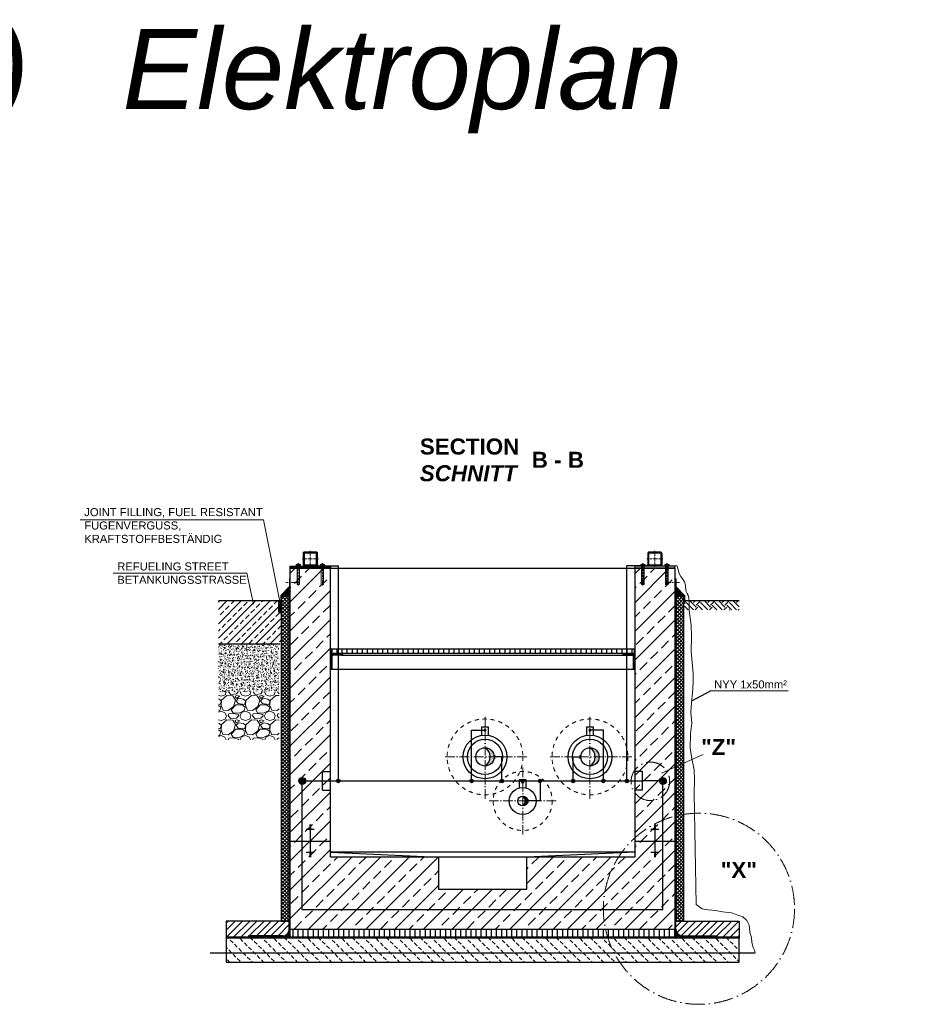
# Model space of a CAD drawing. Header units: millimetres. Extents: x -61498 to 2601997, y -16110 to 22287.
# Tile 25 of 27: x 27479 to 33111, y 3788 to 9932. Entities that reach past the tile are written whole.
import ezdxf

# ---------------------------------------------------------------- set-up
doc = ezdxf.new("R2010")
doc.units = ezdxf.units.MM
doc.linetypes.add('ACAD_ISO10W100', pattern=[18, 12, -3, 0, -3])
doc.linetypes.add('JIS_02_1.0', pattern=[2, 1, -1])
for name, color, linetype, lineweight in [('Bemaßung', 7, 'Continuous', 9), ('Beschriftung', 7, 'Continuous', 9), ('HO1N2-D50', 4, 'Continuous', 18), ('P------T2', 7, 'Continuous', 18), ('P-DABDICHTUNG', 7, 'Continuous', 18), ('verz. Bandstahl 30x3_5mm auf Putz', 1, 'GRENZE1', 35), ('verz. Bandstahl 30x3_5mm im Beton', 5, 'GRENZE1', 35)]:
    doc.layers.add(name, color=color, linetype=linetype, lineweight=lineweight)
doc.styles.add('LBB3.5M1000', font='isocp.shx', dxfattribs={"height": 3.5})
doc.linetypes.add('GRENZE1', pattern='A,6.35,-2.54,[133,ltypeshp.shx,S=2.54,R=0,X=-2.54,Y=0],-2.54,25.4', length=36.83)
pattern_1 = [(45, (-128105.7635, 45837.7486), (-2.24506403, 2.24506403), [])]
pattern_2 = [(50, (32649.7873, 4232.1557), (3.4683817, -0.303444), [0.36267, -3.989368]), (355, (32649.7873, 4232.1557), (-0.6709456, 3.6372986), [0.290136, -3.1914945]), (100.45144, (32650.0763, 4232.1305), (2.797436, 3.3338545), [0.308222, -3.3904412]), (46.1842, (32649.7873, 4233.123), (5.16075, -0.8003847), [0.544005, -5.984052]), (96.63564, (32650.2173, 4233.056), (4.519649, 4.710446), [0.462333, -5.085665]), (351.18416, (32649.7873, 4233.123), (4.519649, 4.710446), [0.435204, -4.787242]), (21, (32650.2708, 4232.881), (2.8864024, -1.946903), [0.36267, -3.989368]), (326, (32650.271, 4232.881), (1.176575, 3.506534), [0.290136, -3.1914945]), (71.45144, (32650.5114, 4232.719), (4.0629775, 1.559631), [0.308222, -3.3904412]), (37.5, (32649.7873, 4232.1557), (0.05880017, 1.6097408), [0, -3.1528098, 0, -3.2398505, 0, -3.2035835]), (7.5, (32649.7873, 4232.1557), (1.2720985, 1.9072164), [0, -1.8471984, 0, -3.0802758, 0, -1.2209884]), (327.5, (32648.709, 4232.1557), (2.5813506, -0.1090663), [0, -1.2088994, 0, -3.7717663, 0, -5.0048437]), (317.5, (32648.2254, 4232.1557), (2.8200537, 0.4840674), [0, -1.5715693, 0, -2.5048397, 0, -3.5541644])]
pattern_3 = [(45, (32770.615, 4257.156), (-22.45064, 22.45064), [])]
pattern_4 = [(90, (17941.5297, 2907.5883), (-1.5, 9e-17), []), (90, (17941.3422, 2907.5883), (-1.5, 9e-17), []), (90, (17941.1547, 2907.5883), (-1.5, 9e-17), [])]

msp = doc.modelspace()

# ---------------------------------------------------------------- hatches: boundary and pattern name
at = {"lineweight": 5}
h = msp.add_hatch(dxfattribs=at)
h.set_pattern_fill('ANSI31', color=0)
h.set_pattern_definition(pattern_1)
edge = h.paths.add_edge_path()
edge.add_line((29259.615, 6612.156), (29325.615, 6612.156))
edge.add_arc((29325.615, 6600.156), 12, 0, 90, ccw=False)
edge.add_line((29337.615, 6600.156), (29337.615, 6534.156))
edge.add_arc((29325.615, 6534.156), 12, -90, 0, ccw=False)
edge.add_line((29325.615, 6522.156), (29259.615, 6522.156))
edge.add_arc((29259.615, 6534.156), 12, 180, 270, ccw=False)
edge.add_line((29247.615, 6534.156), (29247.615, 6600.156))
edge.add_arc((29259.615, 6600.156), 12, 90, 180, ccw=False)
edge = h.paths.add_edge_path(flags=16)
edge.add_arc((29263.615, 6538.156), 8, 180, 270, ccw=False)
edge.add_line((29255.615, 6538.156), (29255.615, 6596.156))
edge.add_arc((29263.615, 6596.156), 8, 90, 180, ccw=False)
edge.add_line((29263.615, 6604.156), (29321.615, 6604.156))
edge.add_arc((29321.615, 6596.156), 8, 0, 90, ccw=False)
edge.add_line((29329.615, 6596.156), (29329.615, 6538.156))
edge.add_arc((29321.615, 6538.156), 8, -90, 0, ccw=False)
edge.add_line((29321.615, 6530.156), (29263.615, 6530.156))
h = msp.add_hatch(dxfattribs=at)
h.set_pattern_fill('ANSI31', color=0)
h.set_pattern_definition(pattern_1)
edge = h.paths.add_edge_path()
edge.add_line((31475.615, 6612.156), (31409.615, 6612.156))
edge.add_arc((31409.615, 6600.156), 12, 90, 180)
edge.add_line((31397.615, 6600.156), (31397.615, 6534.156))
edge.add_arc((31409.615, 6534.156), 12, 180, 270)
edge.add_line((31409.615, 6522.156), (31475.615, 6522.156))
edge.add_arc((31475.615, 6534.156), 12, 270, 360)
edge.add_line((31487.615, 6534.156), (31487.615, 6600.156))
edge.add_arc((31475.615, 6600.156), 12, 0, 90)
edge = h.paths.add_edge_path(flags=16)
edge.add_arc((31471.615, 6538.156), 8, 270, 360)
edge.add_line((31479.615, 6538.156), (31479.615, 6596.156))
edge.add_arc((31471.615, 6596.156), 8, 0, 90)
edge.add_line((31471.615, 6604.156), (31413.615, 6604.156))
edge.add_arc((31413.615, 6596.156), 8, 90, 180)
edge.add_line((31405.615, 6596.156), (31405.615, 6538.156))
edge.add_arc((31413.615, 6538.156), 8, 180, 270)
edge.add_line((31413.615, 6530.156), (31471.615, 6530.156))
h = msp.add_hatch(color=0)
h.dxf.hatch_style = 1
h.paths.add_polyline_path([(29337.193, 6531.002), (29346.039, 6522.156), (29325.615, 6522.156, 0.3382903)])
h.paths.add_polyline_path([(29248.037, 6531.002, 0.3382903), (29259.615, 6522.156), (29239.191, 6522.156)])
h = msp.add_hatch(color=0)
h.dxf.hatch_style = 1
h.paths.add_polyline_path([(31398.037, 6531.002), (31389.191, 6522.156), (31409.615, 6522.156, -0.3382903)])
h.paths.add_polyline_path([(31487.193, 6531.002, -0.3382903), (31475.615, 6522.156), (31496.039, 6522.156)])
at = {"lineweight": 0}
h = msp.add_hatch(dxfattribs=at)
h.set_pattern_fill('ANSI33', color=256, scale=20)
h.set_pattern_definition([(45, (17474.13, 5382.16), (-89.8026, 89.8026), []), (45, (17563.94, 5382.16), (-89.8026, 89.8026), [63.5, -31.75])])
h.paths.add_polyline_path([(31567.615, 6507.156), (31317.615, 6507.156), (31317.615, 4707.156), (30642.615, 4707.156), (30642.615, 4507.156), (30092.615, 4507.156), (30092.615, 4707.156), (29417.615, 4707.156), (29417.615, 6507.156), (29167.615, 6507.156), (29167.615, 4257.156), (31567.615, 4257.156)])
at = {"lineweight": 5}
h = msp.add_hatch(dxfattribs=at)
h.set_pattern_fill('ANSI36', color=256, angle=90)
h.set_pattern_definition([(135, (23068.5356, 6365.1557), (-6.1739261, 1.683798), [7.9375, -1.5875, 0, -1.5875])])
h.paths.add_polyline_path([(29167.615, 6393.156), (29111.615, 6337.156), (29161.615, 6337.156), (29167.615, 6337.156)])
h = msp.add_hatch(dxfattribs=at)
h.set_pattern_fill('ANSI36', color=256, angle=90)
h.set_pattern_definition([(135, (28139.615, 6365.1557), (-6.173926, 1.683798), [7.9375, -1.5875, 0, -1.5875])])
h.paths.add_polyline_path([(31567.615, 6393.156), (31623.615, 6337.156), (31573.615, 6337.156), (31567.615, 6337.156)])
h = msp.add_hatch(dxfattribs=at)
h.set_pattern_fill('ANSI37', color=256, scale=5)
h.set_pattern_definition([(45, (27405.615, 5326.906), (-11.22532, 11.22532), []), (135, (27405.615, 5326.906), (-11.22532, -11.22532), [])])
h.paths.add_polyline_path([(29161.615, 6337.156), (29111.615, 6337.156), (29111.615, 4307.156), (29161.615, 4307.156)])
h = msp.add_hatch(dxfattribs=at)
h.set_pattern_fill('ANSI37', color=256, scale=5)
h.set_pattern_definition([(45, (29867.615, 5326.906), (-11.22532, 11.22532), []), (135, (29867.615, 5326.906), (-11.22532, -11.22532), [])])
h.paths.add_polyline_path([(31623.615, 6337.156), (31573.615, 6337.156), (31573.615, 4307.156), (31623.615, 4307.156)])
at = {"lineweight": 0}
h = msp.add_hatch(dxfattribs=at)
h.set_pattern_fill('ANSI33', color=256, scale=10)
h.set_pattern_definition([(45, (20973.65, 5511.656), (-44.9013, 44.9013), []), (45, (21018.55, 5511.656), (-44.9013, 44.9013), [31.75, -15.875])])
h.paths.add_polyline_path([(29093.7, 6234.801), (29111.615, 6234.801), (29111.615, 6037.156), (28718.658, 6037.156), (28718.658, 6307.156), (29088.7, 6307.156), (29093.7, 6302.156)])
at = {"lineweight": 5}
h = msp.add_hatch(dxfattribs=at)
h.set_pattern_fill('ANSI31', color=256, angle=315)
h.set_pattern_definition([(0, (26567.9505, 6275.955), (1e-15, 3.175), [])])
edge = h.paths.add_edge_path()
edge.add_line((29103.7, 6307.156), (29105.7, 6307.156))
edge.add_line((29105.7, 6307.156), (29107.658, 6307.156))
edge.add_line((29107.658, 6307.156), (29107.658, 6244.754))
edge.add_arc((29100.679, 6239.593), 8.68, 396.4862153, 503.5137847)
edge.add_line((29093.7, 6244.754), (29093.7, 6302.156))
edge.add_line((29093.7, 6302.156), (29088.7, 6307.156))
edge.add_line((29088.7, 6307.156), (29103.7, 6307.156))
h = msp.add_hatch()
h.set_pattern_fill('EARTH', color=256, scale=10, angle=45)
h.set_pattern_definition([(45, (16074.134, 6278.02), (7e-15, 89.80256), [63.5, -63.5]), (45, (16057.296, 6294.856), (7e-15, 89.80256), [63.5, -63.5]), (45, (16040.46, 6311.694), (7e-15, 89.80256), [63.5, -63.5]), (135, (16040.46, 6322.92), (-89.80256, 7e-15), [63.5, -63.5]), (135, (16057.296, 6339.76), (-89.80256, 7e-15), [63.5, -63.5]), (135, (16074.134, 6356.595), (-89.80256, 7e-15), [63.5, -63.5])])
h.paths.add_polyline_path([(31627.573, 6248.88), (31627.573, 6307.156), (31967.615, 6307.156), (31967.615, 6248.88)])
h = msp.add_hatch(color=256)
h.dxf.hatch_style = 1
edge = h.paths.add_edge_path()
edge.add_line((29093.7, 6238.354), (29093.7, 6246.846))
edge.add_arc((29100.402, 6242.6), 7.934, 383.309056, 507.6431442, ccw=False)
edge.add_line((29107.688, 6245.739), (29107.688, 6239.461))
edge.add_arc((29100.402, 6242.6), 7.934, 212.3568558, 336.690944, ccw=False)
at = {"lineweight": 0}
h = msp.add_hatch(dxfattribs=at)
h.set_pattern_fill('AR-CONC', color=256, scale=0.2)
h.set_pattern_definition([(50, (26753.493, 5587.156), (36.43693, -3.1878), [3.81, -41.91]), (355, (26753.493, 5587.156), (-7.0487, 38.21137), [3.048, -33.5281]), (100.4514, (26756.53, 5586.89), (29.38825, 35.02355), [3.238, -35.61805]), (46.1842, (26753.493, 5597.316), (54.2158, -8.4085), [5.715, -62.865]), (96.6356, (26758.01, 5596.615), (47.4808, 49.4852), [4.857, -53.4271]), (351.1842, (26753.493, 5597.316), (47.4808, 49.4852), [4.572, -50.292]), (21, (26758.573, 5594.776), (30.32288, -20.45304), [3.81, -41.91]), (326, (26758.573, 5594.776), (12.3604, 36.8376), [3.048, -33.528]), (71.4514, (26761.1, 5593.07), (42.6833, 16.38455), [3.238, -35.618]), (37.5, (26753.493, 5587.156), (0.61772, 16.91101), [0, -33.1216, 0, -34.036, 0, -33.655]), (7.5, (26753.493, 5587.156), (13.36393, 20.03611), [0, -19.4056, 0, -32.3596, 0, -12.827]), (327.5, (26742.165, 5587.156), (27.11812, -1.14575), [0, -12.7, 0, -39.624, 0, -52.578]), (317.5, (26737.085, 5587.156), (29.62584, 5.0853), [0, -16.51, 0, -26.3144, 0, -37.338])])
h.paths.add_polyline_path([(28718.658, 6037.156), (29097.658, 6037.156), (29097.658, 5737.156), (28718.658, 5737.156)])
at = {"lineweight": 9}
h = msp.add_hatch(dxfattribs=at)
h.set_pattern_fill('ANSI31', color=256)
h.set_pattern_definition([(45, (-67111.378, 44326.9335), (-2.24506403, 2.24506403), [])])
edge = h.paths.add_edge_path()
edge.add_line((29417.615, 5877.156), (29417.615, 5977.156))
edge.add_line((29417.615, 5977.156), (29492.615, 5977.156))
edge.add_line((29492.615, 5977.156), (29492.615, 5972.156))
edge.add_arc((29487.615, 5972.156), 5, 270, 360, ccw=False)
edge.add_line((29487.615, 5967.156), (29437.615, 5967.156))
edge.add_arc((29437.615, 5957.156), 10, 450, 540)
edge.add_line((29427.615, 5957.156), (29427.615, 5882.156))
edge.add_arc((29422.615, 5882.156), 5, 270, 360, ccw=False)
edge.add_line((29422.615, 5877.156), (29417.615, 5877.156))
h = msp.add_hatch()
h.set_pattern_fill('ANSI31', color=256, scale=10, angle=45)
h.set_pattern_definition([(90, (-68711.378, 44326.933), (-31.75, 5e-15), [])])
h.paths.add_polyline_path([(31312.615, 5977.156), (29422.615, 5977.156), (29422.615, 6007.156), (31312.615, 6007.156)])
h = msp.add_hatch(dxfattribs=at)
h.set_pattern_fill('ANSI31', color=256)
h.set_pattern_definition([(45, (-67711.378, 44326.9335), (-2.24506403, 2.24506403), [])])
edge = h.paths.add_edge_path()
edge.add_line((31317.615, 5877.156), (31317.615, 5977.156))
edge.add_line((31317.615, 5977.156), (31242.615, 5977.156))
edge.add_line((31242.615, 5977.156), (31242.615, 5972.156))
edge.add_arc((31247.615, 5972.156), 5, 540, 630)
edge.add_line((31247.615, 5967.156), (31297.615, 5967.156))
edge.add_arc((31297.615, 5957.156), 10, 360, 450, ccw=False)
edge.add_line((31307.615, 5957.156), (31307.615, 5882.156))
edge.add_arc((31312.615, 5882.156), 5, 540, 630)
edge.add_line((31312.615, 5877.156), (31317.615, 5877.156))
at = {"lineweight": 0}
h = msp.add_hatch(dxfattribs=at)
h.set_pattern_fill('GRAVEL', color=256, scale=6)
h.set_pattern_definition([(228.0128, (26863.221, 5739.556), (-1219.2, -1371.6), [20.5033, -2029.829]), (184.96974, (26849.505, 5724.316), (1828.8, 152.400009), [35.1843, -3483.243]), (132.51045, (26814.453, 5721.268), (1524, -1676.4), [24.809, -2456.0834]), (267.2737, (26755.017, 5683.168), (152.4, 3048), [32.0403, -3171.9862]), (292.83365, (26753.493, 5651.164), (-762, 1828.8), [31.418, -3110.3885]), (357.2737, (26765.685, 5622.208), (-3048, 152.4), [32.0403, -3171.9862]), (37.69424, (26797.689, 5620.684), (-1981.2, -1524), [42.3716, -4194.787]), (72.25533, (26831.217, 5646.592), (1066.8, 3352.8), [40.003, -3960.3154]), (121.42957, (26843.409, 5684.692), (-1219.2, 1981.2), [32.1488, -3182.7327]), (175.23636, (26826.645, 5712.124), (1676.4, -152.4), [36.703, -1798.436]), (222.39744, (26790.069, 5715.1717), (-1828.8, -1676.4), [47.4647, -4699.0064]), (138.8141, (26905.893, 5681.644), (-1066.8, 914.4), [16.2, -1603.834]), (171.46923, (26893.701, 5692.312), (1981.2, -304.8), [30.821, -3051.2783]), (225, (26863.22, 5696.88), (-2e-14, -152.4), [21.553, -193.974]), (203.1986, (26852.553, 5715.172), (762, 304.8), [11.6065, -1149.0373]), (291.8014, (26841.885, 5710.6), (-152.4, 457.2), [16.414, -804.285]), (30.9638, (26847.98, 5695.36), (457.2, 304.8), [26.659, -861.978]), (161.565, (26870.84, 5709.076), (304.8, -152.4), [19.277, -462.654]), (16.38954, (26753.493, 5710.6), (1524, 457.2), [27.0053, -2673.5296]), (70.3462, (26779.401, 5718.22), (-609.6, -1676.4), [22.656, -2242.933]), (293.1986, (26870.841, 5739.556), (-304.8, 762), [23.213, -1137.431]), (343.61046, (26879.985, 5718.22), (-1524, 457.2), [27.0053, -2673.5296]), (339.44395, (26753.493, 5616.112), (-762, 304.8), [26.042, -1276.064]), (294.77514, (26777.877, 5606.968), (-762, 1676.4), [21.8203, -2160.2156]), (66.8014, (26872.365, 5587.156), (304.8, 762), [23.213, -1137.431]), (17.35402, (26881.509, 5608.492), (-1981.2, -609.6), [25.547, -2529.1426]), (69.44395, (26797.689, 5587.156), (-304.8, -762), [13.021, -1289.085]), (101.31, (26863.22, 5587.156), (-152.4, 609.6), [7.771, -769.32]), (165.9638, (26861.697, 5594.776), (457.2, -152.4), [31.418, -596.943]), (186.009, (26831.217, 5602.396), (1524, 152.4), [29.116, -2882.482]), (303.69, (26847.98, 5681.644), (-152.4, 304.8), [21.9794, -527.5066]), (353.15723, (26860.173, 5663.356), (2590.8, -304.8), [38.3734, -3798.9605]), (60.9454, (26898.273, 5658.784), (-609.6, -1066.8), [15.6905, -1553.3635]), (90, (26905.9, 5672.5), (-152.4, 152.4), [9.144, -143.256]), (120.25644, (26828.169, 5606.968), (609.6, -1066.8), [21.172, -2096.0364]), (48.0128, (26817.501, 5625.256), (1219.2, 1371.6), [41.0066, -2009.3257]), (0, (26844.93, 5655.74), (152.4, 152.4), [39.624, -112.776]), (325.30485, (26884.557, 5655.736), (1524, -1066.8), [24.0966, -2385.559]), (254.0546, (26904.37, 5642.02), (-152.4, -609.6), [22.19, -1087.299]), (207.64598, (26898.273, 5620.684), (-2895.6, -1524), [36.1287, -3576.748]), (175.42608, (26866.269, 5603.92), (-1981.2, 152.4), [38.2218, -3783.9508])])
h.paths.add_polyline_path([(28718.658, 5737.156), (29097.658, 5737.156), (29097.658, 5438.656), (28718.658, 5438.656)])
h = msp.add_hatch(color=256)
h.dxf.hatch_style = 1
h.paths.add_polyline_path([(30382.615, 5389.306, -0.41421356), (30439.765, 5332.156), (30414.368, 5332.156, 0.25914423)])
h.paths.add_polyline_path([(30414.368, 5332.156), (30439.765, 5332.156, -0.41421356), (30382.615, 5275.006, 0.25914423)])
h = msp.add_hatch(color=256)
h.dxf.hatch_style = 1
h.paths.add_polyline_path([(31037.615, 5389.306, -0.41421356), (31094.765, 5332.156), (31069.368, 5332.156, 0.25914423)])
h.paths.add_polyline_path([(31069.368, 5332.156), (31094.765, 5332.156, -0.41421356), (31037.615, 5275.006, 0.25914423)])
h = msp.add_hatch(color=256)
h.dxf.hatch_style = 1
h.paths.add_polyline_path([(30617.615, 5087.306, -0.41421356), (30647.765, 5057.156), (30633.297, 5057.156, 0.24452247)])
h.paths.add_polyline_path([(30633.297, 5057.156), (30647.765, 5057.156, -0.41421356), (30617.615, 5027.006, 0.24452247)])
h = msp.add_hatch()
h.set_pattern_fill('ANSI31', color=256, scale=10)
h.set_pattern_definition(pattern_3)
edge = h.paths.add_edge_path()
edge.add_line((28907.24, 4214.8), (28907.24, 4207.156))
edge.add_line((28907.24, 4207.156), (28767.615, 4207.156))
edge.add_line((28767.615, 4207.156), (28767.615, 4307.156))
edge.add_line((28767.615, 4307.156), (29161.615, 4307.156))
edge.add_line((29161.615, 4307.156), (29161.615, 4257.156))
edge.add_arc((29119.259, 4257.156), 42.356, 270, 360, ccw=False)
edge.add_line((29119.259, 4214.8), (28907.24, 4214.8))
h = msp.add_hatch()
h.set_pattern_fill('ANSI31', color=256, scale=10)
h.set_pattern_definition(pattern_3)
edge = h.paths.add_edge_path()
edge.add_line((31827.99, 4214.8), (31827.99, 4207.156))
edge.add_line((31827.99, 4207.156), (31967.615, 4207.156))
edge.add_line((31967.615, 4207.156), (31967.615, 4307.156))
edge.add_line((31967.615, 4307.156), (31573.615, 4307.156))
edge.add_line((31573.615, 4307.156), (31573.615, 4257.156))
edge.add_arc((31615.971, 4257.156), 42.356, 180, 270)
edge.add_line((31615.971, 4214.8), (31827.99, 4214.8))
h = msp.add_hatch(dxfattribs=at)
h.set_pattern_fill('AR-CONC', color=256, scale=0.48356)
h.set_pattern_definition(pattern_2)
edge = h.paths.add_edge_path()
edge.add_line((29093.316, 4207.156), (29119.259, 4208.8))
edge.add_arc((29119.259, 4257.156), 48.356, 270, 360)
edge.add_line((29167.615, 4257.156), (29167.615, 4207.156))
edge.add_line((29167.615, 4207.156), (29093.316, 4207.156))
h = msp.add_hatch()
h.set_pattern_fill('ANSI31', color=256, scale=10, angle=45)
h.set_pattern_definition([(90, (30867.615, 4232.156), (-31.75, 5e-15), [])])
h.paths.add_polyline_path([(29167.615, 4257.156), (31567.615, 4257.156), (31567.615, 4207.156), (29167.615, 4207.156)])
h = msp.add_hatch(dxfattribs=at)
h.set_pattern_fill('AR-CONC', color=256, scale=0.48356)
h.set_pattern_definition(pattern_2)
edge = h.paths.add_edge_path()
edge.add_line((31641.914, 4207.156), (31615.971, 4208.8))
edge.add_arc((31615.971, 4257.156), 48.356, 180, 270, ccw=False)
edge.add_line((31567.615, 4257.156), (31567.615, 4207.156))
edge.add_line((31567.615, 4207.156), (31641.914, 4207.156))
h = msp.add_hatch(dxfattribs=at)
h.set_pattern_fill('BETON_UNBEWEHRT', color=256, scale=200, angle=90, pattern_type=2)
h.set_pattern_definition([(135, (9886.26, 4286.51), (-35.35534, -35.35534), [25, -12.5])])
h.paths.add_polyline_path([(31967.615, 4201.156), (28767.615, 4201.156), (28767.615, 4051.156), (31967.615, 4051.156)])
at = {"layer": 'P-DABDICHTUNG'}
h = msp.add_hatch(dxfattribs=at)
h.set_pattern_fill('PLAST', scale=6, angle=90, style=0)
h.set_pattern_definition(pattern_4)
h.paths.add_polyline_path([(28907.24, 4207.156), (28907.24, 4208.8), (28966.747, 4208.8), (28966.747, 4207.156)])
h = msp.add_hatch(dxfattribs=at)
h.set_pattern_fill('PLAST', scale=6, angle=90, style=0)
h.set_pattern_definition(pattern_4)
h.paths.add_polyline_path([(31827.99, 4207.156), (31827.99, 4208.8), (31768.483, 4208.8), (31768.483, 4207.156)])
at = {"layer": 'verz. Bandstahl 30x3_5mm auf Putz', "lineweight": -3, "ltscale": 2.5}
h = msp.add_hatch(color=256, dxfattribs=at)
h.dxf.hatch_style = 1
edge = h.paths.add_edge_path()
edge.add_arc((29467.615, 5181.731), 10.718, -540, -180)
h = msp.add_hatch(color=256, dxfattribs=at)
h.dxf.hatch_style = 1
edge = h.paths.add_edge_path()
edge.add_arc((30298.79, 5181.731), 10.718, -540, -180)
h = msp.add_hatch(color=256, dxfattribs=at)
h.dxf.hatch_style = 1
edge = h.paths.add_edge_path()
edge.add_arc((30487.573, 5181.731), 10.718, -540, -180)
h = msp.add_hatch(color=256, dxfattribs=at)
h.dxf.hatch_style = 1
edge = h.paths.add_edge_path()
edge.add_arc((30617.615, 5181.731), 10.718, 720, 1080, ccw=False)
h = msp.add_hatch(color=256, dxfattribs=at)
h.dxf.hatch_style = 1
edge = h.paths.add_edge_path()
edge.add_arc((30726.236, 5181.731), 10.718, 720, 1080, ccw=False)
h = msp.add_hatch(color=256, dxfattribs=at)
h.dxf.hatch_style = 1
edge = h.paths.add_edge_path()
edge.add_arc((30932.657, 5181.731), 10.718, 720, 1080, ccw=False)
h = msp.add_hatch(color=256, dxfattribs=at)
h.dxf.hatch_style = 1
edge = h.paths.add_edge_path()
edge.add_arc((31121.44, 5181.731), 10.718, 720, 1080, ccw=False)
h = msp.add_hatch(color=256, dxfattribs=at)
h.dxf.hatch_style = 1
edge = h.paths.add_edge_path()
edge.add_arc((31267.615, 5181.731), 10.718, 720, 1080, ccw=False)
at = {"layer": 'verz. Bandstahl 30x3_5mm im Beton', "lineweight": -3, "ltscale": 20}
h = msp.add_hatch(color=256, dxfattribs=at)
h.dxf.hatch_style = 1
edge = h.paths.add_edge_path()
edge.add_arc((29242.615, 5181.731), 21.435, 360, 720, ccw=False)
h = msp.add_hatch(color=256, dxfattribs=at)
h.dxf.hatch_style = 1
edge = h.paths.add_edge_path()
edge.add_arc((31492.615, 5181.731), 21.435, -180, 180)

# ---------------------------------------------------------------- linework, layer by layer
at = {"linetype": 'ACAD_ISO10W100', "lineweight": 5}
for p, q in [((29292.615, 6617.156), (29292.615, 6517.156)), ((31442.615, 6617.156), (31442.615, 6517.156)), ((29217.615, 6402.156), (29217.615, 6540.217)), ((29342.615, 6567.156), (29242.615, 6567.156)), ((29367.615, 6402.156), (29367.615, 6540.217)), ((31367.615, 6402.156), (31367.615, 6540.217)), ((31392.615, 6567.156), (31492.615, 6567.156)), ((31517.615, 6402.156), (31517.615, 6540.217)), ((29139.527, 6419.385), (29227.038, 6419.385)), ((31595.703, 6419.385), (31508.192, 6419.385))]:
    msp.add_line(p, q, dxfattribs=at)
at = {"linetype": 'Continuous', "lineweight": 9}
for p, q in [((29202.615, 6522.156), (29202.615, 6525.156)), ((29202.615, 6525.156), (29232.615, 6525.156)), ((29204.215, 6526.156), (29204.215, 6532.156)), ((29207.679, 6533.156), (29227.551, 6533.156)), ((29209.615, 6535.656), (29225.615, 6535.656)), ((29209.615, 6535.656), (29209.615, 6533.156)), ((29210.84, 6536.091), (29210.84, 6533.156)), ((29211.143, 6526.156), (29211.143, 6532.156)), ((29224.087, 6526.156), (29224.087, 6532.156)), ((29224.39, 6536.091), (29224.39, 6533.156)), ((29225.615, 6535.656), (29225.615, 6533.156)), ((29231.015, 6526.156), (29231.015, 6532.156)), ((29232.615, 6522.156), (29232.615, 6525.156)), ((29382.615, 6525.156), (29352.615, 6525.156)), ((29352.615, 6522.156), (29352.615, 6525.156)), ((29354.215, 6526.156), (29354.215, 6532.156)), ((29377.551, 6533.156), (29357.679, 6533.156)), ((29375.615, 6535.656), (29359.615, 6535.656)), ((29359.615, 6535.656), (29359.615, 6533.156)), ((29360.84, 6536.091), (29360.84, 6533.156)), ((29361.143, 6526.156), (29361.143, 6532.156)), ((29374.087, 6526.156), (29374.087, 6532.156)), ((29374.39, 6536.091), (29374.39, 6533.156)), ((29375.615, 6535.656), (29375.615, 6533.156)), ((29381.015, 6526.156), (29381.015, 6532.156)), ((29382.615, 6522.156), (29382.615, 6525.156)), ((31352.615, 6522.156), (31352.615, 6525.156)), ((31352.615, 6525.156), (31382.615, 6525.156)), ((31354.215, 6526.156), (31354.215, 6532.156)), ((31357.679, 6533.156), (31377.551, 6533.156)), ((31359.615, 6535.656), (31375.615, 6535.656)), ((31359.615, 6535.656), (31359.615, 6533.156)), ((31360.84, 6536.091), (31360.84, 6533.156)), ((31361.143, 6526.156), (31361.143, 6532.156)), ((31374.087, 6526.156), (31374.087, 6532.156)), ((31374.39, 6536.091), (31374.39, 6533.156)), ((31375.615, 6535.656), (31375.615, 6533.156)), ((31381.015, 6526.156), (31381.015, 6532.156)), ((31382.615, 6522.156), (31382.615, 6525.156)), ((31532.615, 6525.156), (31502.615, 6525.156)), ((31502.615, 6522.156), (31502.615, 6525.156)), ((31504.215, 6526.156), (31504.215, 6532.156)), ((31527.551, 6533.156), (31507.679, 6533.156)), ((31525.615, 6535.656), (31509.615, 6535.656)), ((31509.615, 6535.656), (31509.615, 6533.156)), ((31510.84, 6536.091), (31510.84, 6533.156)), ((31511.143, 6526.156), (31511.143, 6532.156)), ((31524.087, 6526.156), (31524.087, 6532.156)), ((31524.39, 6536.091), (31524.39, 6533.156)), ((31525.615, 6535.656), (31525.615, 6533.156)), ((31531.015, 6526.156), (31531.015, 6532.156)), ((31532.615, 6522.156), (31532.615, 6525.156))]:
    msp.add_line(p, q, dxfattribs=at)
at = {"linetype": 'JIS_02_1.0', "lineweight": 5, "ltscale": 2}
for p, q in [((29209.115, 6507.156), (29209.115, 6525.156)), ((29209.615, 6408.656), (29209.615, 6535.656)), ((29210.84, 6408.221), (29210.84, 6533.156)), ((29224.39, 6408.221), (29224.39, 6533.156)), ((29225.615, 6408.656), (29225.615, 6535.656)), ((29226.115, 6507.156), (29226.115, 6525.156)), ((29359.115, 6507.156), (29359.115, 6525.156)), ((29359.615, 6408.656), (29359.615, 6535.656)), ((29360.84, 6408.221), (29360.84, 6533.156)), ((29374.39, 6408.221), (29374.39, 6533.156)), ((29375.615, 6408.656), (29375.615, 6535.656)), ((29376.115, 6507.156), (29376.115, 6525.156)), ((31359.115, 6507.156), (31359.115, 6525.156)), ((31359.615, 6408.656), (31359.615, 6535.656)), ((31360.84, 6408.221), (31360.84, 6533.156)), ((31374.39, 6408.221), (31374.39, 6533.156)), ((31375.615, 6408.656), (31375.615, 6535.656)), ((31376.115, 6507.156), (31376.115, 6525.156)), ((31509.115, 6507.156), (31509.115, 6525.156)), ((31509.615, 6408.656), (31509.615, 6535.656)), ((31510.84, 6408.221), (31510.84, 6533.156)), ((31524.39, 6408.221), (31524.39, 6533.156)), ((31525.615, 6408.656), (31525.615, 6535.656)), ((31526.115, 6507.156), (31526.115, 6525.156)), ((29209.615, 6408.656), (29225.615, 6408.656)), ((29375.615, 6408.656), (29359.615, 6408.656)), ((31359.615, 6408.656), (31375.615, 6408.656)), ((31525.615, 6408.656), (31509.615, 6408.656))]:
    msp.add_line(p, q, dxfattribs=at)
for p, q in [((29337.193, 6531.002), (29346.039, 6522.156)), ((31398.037, 6531.002), (31389.191, 6522.156)), ((29167.615, 4257.156), (29167.615, 6512.156)), ((29417.615, 6507.156), (29167.615, 6507.156)), ((29417.615, 4707.156), (29417.615, 6512.156)), ((31317.615, 6507.156), (29417.615, 6507.156)), ((31317.615, 6512.156), (31317.615, 4707.156)), ((31567.615, 6507.156), (31317.615, 6507.156)), ((31567.615, 6512.156), (31567.615, 4257.156)), ((29111.615, 6337.156), (29167.615, 6393.156)), ((31623.615, 6337.156), (31567.615, 6393.156)), ((29167.615, 6337.156), (29121.615, 6337.156)), ((29161.615, 4307.156), (29161.615, 6337.156)), ((29161.615, 6337.156), (29167.615, 6337.156)), ((29161.615, 6337.156), (29167.615, 6337.156)), ((31567.615, 6337.156), (31613.615, 6337.156)), ((28718.658, 6307.156), (29107.658, 6307.156)), ((29088.7, 6307.156), (29093.7, 6302.156)), ((29093.7, 6302.156), (29093.7, 6238.354)), ((31573.615, 4257.156), (31573.615, 6327.656)), ((31627.573, 6307.156), (31967.615, 6307.156)), ((28718.658, 6037.156), (29102.658, 6037.156)), ((29487.615, 5967.156), (31297.615, 5967.156)), ((31312.615, 5877.156), (29422.615, 5877.156)), ((31791.121, 5744.375), (31672.154, 5679.189)), ((29317.615, 4878.65), (29267.615, 4878.65)), ((29297.615, 4906.809), (29287.615, 4906.809)), ((29297.615, 4903.289), (29287.615, 4903.289)), ((29297.615, 4899.769), (29287.615, 4899.769)), ((29297.615, 4896.249), (29287.615, 4896.249)), ((29297.615, 4892.729), (29287.615, 4892.729)), ((29297.615, 4889.209), (29287.615, 4889.209)), ((29297.615, 4885.69), (29287.615, 4885.69)), ((29297.615, 4882.17), (29287.615, 4882.17)), ((29292.615, 4907.156), (29292.615, 4807.156)), ((31467.615, 4878.65), (31417.615, 4878.65)), ((31447.615, 4906.809), (31437.615, 4906.809)), ((31447.615, 4903.289), (31437.615, 4903.289)), ((31447.615, 4899.769), (31437.615, 4899.769)), ((31447.615, 4896.249), (31437.615, 4896.249)), ((31447.615, 4892.729), (31437.615, 4892.729)), ((31447.615, 4889.209), (31437.615, 4889.209)), ((31447.615, 4885.69), (31437.615, 4885.69)), ((31447.615, 4882.17), (31437.615, 4882.17)), ((31442.615, 4907.156), (31442.615, 4807.156)), ((29167.615, 4807.156), (29417.615, 4807.156)), ((29292.615, 4807.156), (29292.615, 4707.156)), ((31317.615, 4807.156), (31567.615, 4807.156)), ((31442.615, 4807.156), (31442.615, 4707.156)), ((29317.615, 4735.662), (29267.615, 4735.662)), ((29297.615, 4732.142), (29287.615, 4732.142)), ((31317.615, 4737.156), (29417.615, 4737.156)), ((29417.615, 4737.156), (30092.615, 4707.156)), ((31317.615, 4737.156), (30642.615, 4707.156)), ((31467.615, 4735.662), (31417.615, 4735.662)), ((31447.615, 4732.142), (31437.615, 4732.142)), ((29297.615, 4728.622), (29287.615, 4728.622)), ((29297.615, 4725.102), (29287.615, 4725.102)), ((29297.615, 4721.582), (29287.615, 4721.582)), ((29297.615, 4718.062), (29287.615, 4718.062)), ((29297.615, 4714.542), (29287.615, 4714.542)), ((29297.615, 4711.022), (29287.615, 4711.022)), ((29297.615, 4707.502), (29287.615, 4707.502)), ((31317.615, 4707.156), (29417.615, 4707.156)), ((31447.615, 4728.622), (31437.615, 4728.622)), ((31447.615, 4725.102), (31437.615, 4725.102)), ((31447.615, 4721.582), (31437.615, 4721.582)), ((31447.615, 4718.062), (31437.615, 4718.062)), ((31447.615, 4714.542), (31437.615, 4714.542)), ((31447.615, 4711.022), (31437.615, 4711.022)), ((31447.615, 4707.502), (31437.615, 4707.502)), ((29161.615, 4307.156), (28767.615, 4307.156)), ((28767.615, 4307.156), (28767.615, 4201.156)), ((29161.615, 4257.156), (29161.615, 4307.156)), ((31573.615, 4307.156), (31967.615, 4307.156)), ((31573.615, 4257.156), (31573.615, 4307.156)), ((31967.615, 4307.156), (31967.615, 4201.156)), ((29161.615, 4207.156), (28767.615, 4207.156)), ((28767.615, 4207.156), (28767.615, 4201.156)), ((29167.615, 4207.156), (28767.615, 4207.156)), ((29161.615, 4207.156), (28767.615, 4207.156)), ((29161.615, 4207.156), (28767.615, 4207.156)), ((28767.615, 4207.156), (29167.615, 4207.156)), ((28907.24, 4214.8), (28907.24, 4207.156)), ((29119.259, 4214.8), (28907.24, 4214.8)), ((29119.259, 4208.8), (28907.24, 4208.8)), ((29167.615, 4207.156), (31567.615, 4207.156)), ((31567.615, 4207.156), (29167.615, 4207.156)), ((31567.615, 4207.156), (31967.615, 4207.156)), ((31567.615, 4207.156), (31967.615, 4207.156)), ((31567.615, 4207.156), (31967.615, 4207.156)), ((31967.615, 4207.156), (31567.615, 4207.156)), ((31573.615, 4207.156), (31967.615, 4207.156)), ((31573.615, 4207.156), (31967.615, 4207.156)), ((31615.971, 4214.8), (31827.99, 4214.8)), ((31615.971, 4208.8), (31827.99, 4208.8)), ((31827.99, 4214.8), (31827.99, 4207.156)), ((31967.615, 4207.156), (31967.615, 4201.156)), ((31967.615, 4207.156), (31967.615, 4201.156))]:
    msp.add_line(p, q)
at = {"linetype": 'JIS_02_1.0', "lineweight": 25, "ltscale": 50}
for p, q in [((29164.615, 6337.156), (29164.615, 4254.031)), ((31570.615, 6337.156), (31570.615, 4257.156)), ((31967.615, 4204.156), (28767.615, 4204.156)), ((28767.615, 4204.156), (31967.615, 4204.156)), ((29119.259, 4211.8), (28907.24, 4211.8)), ((31615.971, 4211.8), (31827.99, 4211.8))]:
    msp.add_line(p, q, dxfattribs=at)
at = {"linetype": 'ACAD_ISO10W100', "lineweight": 18, "ltscale": 5}
for p, q in [((30382.615, 5070.656), (30382.615, 5593.656)), ((31037.615, 5070.656), (31037.615, 5593.656)), ((30644.115, 5332.156), (30121.115, 5332.156)), ((31299.115, 5332.156), (30776.115, 5332.156)), ((30617.615, 5266.306), (30617.615, 4848.006)), ((30826.765, 5057.156), (30408.465, 5057.156))]:
    msp.add_line(p, q, dxfattribs=at)
at = {"linetype": 'Continuous', "lineweight": 18, "ltscale": 10}
msp.add_line((31744.042, 5346.53), (31483.454, 5230.459), dxfattribs=at)
at = {"lineweight": 9}
for points in [[(29259.615, 6612.156), (29325.615, 6612.156, -0.41421356), (29337.615, 6600.156), (29337.615, 6534.156, -0.41421356), (29325.615, 6522.156), (29259.615, 6522.156, -0.41421356), (29247.615, 6534.156), (29247.615, 6600.156, -0.41421356)], [(29263.615, 6530.156, -0.41421356), (29255.615, 6538.156), (29255.615, 6596.156, -0.41421356), (29263.615, 6604.156), (29321.615, 6604.156, -0.41421356), (29329.615, 6596.156), (29329.615, 6538.156, -0.41421356), (29321.615, 6530.156)], [(31475.615, 6612.156), (31409.615, 6612.156, 0.41421356), (31397.615, 6600.156), (31397.615, 6534.156, 0.41421356), (31409.615, 6522.156), (31475.615, 6522.156, 0.41421356), (31487.615, 6534.156), (31487.615, 6600.156, 0.41421356)], [(31471.615, 6530.156, 0.41421356), (31479.615, 6538.156), (31479.615, 6596.156, 0.41421356), (31471.615, 6604.156), (31413.615, 6604.156, 0.41421356), (31405.615, 6596.156), (31405.615, 6538.156, 0.41421356), (31413.615, 6530.156)]]:
    msp.add_lwpolyline(points, format="xyb", close=True, dxfattribs=at)
for points in [[(29417.615, 6512.156), (29167.615, 6512.156), (29167.615, 6522.156), (29417.615, 6522.156)], [(31317.615, 6512.156), (31567.615, 6512.156), (31567.615, 6522.156), (31317.615, 6522.156)], [(29109.658, 6222.229), (29109.658, 6339.273), (29164.77, 6394.385), (29164.77, 6444.385), (29162.77, 6444.385), (29162.77, 6395.213), (29107.658, 6340.101), (29107.658, 6222.229)], [(31625.573, 6289.273), (31625.573, 6339.273), (31570.46, 6394.385), (31570.46, 6444.385), (31572.46, 6444.385), (31572.46, 6395.213), (31627.573, 6340.101), (31627.573, 6289.273)], [(29161.615, 6337.156), (29111.615, 6337.156), (29111.615, 4307.156), (29161.615, 4307.156)], [(31623.615, 6337.156), (31573.615, 6337.156), (31573.615, 4307.156), (31623.615, 4307.156)], [(31312.615, 5977.156), (29422.615, 5977.156), (29422.615, 6007.156), (31312.615, 6007.156)], [(30642.615, 4707.156), (30092.615, 4707.156), (30092.615, 4507.156), (30642.615, 4507.156)], [(29167.615, 4257.156), (31567.615, 4257.156), (31567.615, 4207.156), (29167.615, 4207.156)], [(31967.615, 4201.156), (28767.615, 4201.156), (28767.615, 4051.156), (31967.615, 4051.156)]]:
    msp.add_lwpolyline(points, close=True)
for points in [[(29417.615, 5877.156), (29417.615, 5977.156), (29492.615, 5977.156), (29492.615, 5972.156, -0.41421356), (29487.615, 5967.156), (29437.615, 5967.156, 0.41421356), (29427.615, 5957.156), (29427.615, 5882.156, -0.41421356), (29422.615, 5877.156)], [(31317.615, 5877.156), (31317.615, 5977.156), (31242.615, 5977.156), (31242.615, 5972.156, 0.41421356), (31247.615, 5967.156), (31297.615, 5967.156, -0.41421356), (31307.615, 5957.156), (31307.615, 5882.156, 0.41421356), (31312.615, 5877.156)]]:
    msp.add_lwpolyline(points, format="xyb", close=True)
for points in [[(30362.615, 5467.183), (30362.615, 5518.656), (30402.615, 5518.656), (30402.615, 5467.183)], [(31017.615, 5467.183), (31017.615, 5518.656), (31057.615, 5518.656), (31057.615, 5467.183)], [(30597.615, 5139.833), (30597.615, 5191.306), (30637.615, 5191.306), (30637.615, 5139.833)]]:
    msp.add_lwpolyline(points)
at = {"linetype": 'JIS_02_1.0', "lineweight": 18, "ltscale": 25}
for centre, radius in [((30382.615, 5332.156), 236.5), ((31037.615, 5332.156), 236.5), ((30617.615, 5057.156), 184.15)]:
    msp.add_circle(centre, radius, dxfattribs=at)
for centre, radius in [((30382.615, 5332.156), 136.5), ((30382.615, 5498.656), 5.5), ((31037.615, 5332.156), 136.5), ((31037.615, 5498.656), 5.5), ((30382.615, 5332.156), 110), ((31037.615, 5332.156), 110), ((30382.615, 5332.156), 57.15), ((31037.615, 5332.156), 57.15), ((30617.615, 5171.306), 5.5), ((30617.615, 5057.156), 84.15), ((30617.615, 5057.156), 30.15)]:
    msp.add_circle(centre, radius)
at = {"linetype": 'ACAD_ISO10W100', "lineweight": 18, "ltscale": 10}
for centre, radius in [((31414.779, 5179.526), 120.141), ((31717.531, 4384.489), 596.332)]:
    msp.add_circle(centre, radius, dxfattribs=at)
at = {"linetype": 'Continuous', "lineweight": 9}
for centre, radius, start, end in [((29207.679, 6526.656), 6.5, 57.7957583, 122.2042417), ((29207.679, 6531.656), 6.5, 237.7957583, 302.2042417), ((29217.615, 6515.072), 22.083, 68.7606889, 111.2393111), ((29217.615, 6511.714), 21.442, 72.4326417, 107.5673583), ((29217.615, 6546.598), 21.442, 252.4326417, 287.5673583), ((29227.551, 6526.656), 6.5, 57.7957583, 122.2042417), ((29227.551, 6531.656), 6.5, 237.7957583, 302.2042417), ((29357.679, 6526.656), 6.5, 57.7957583, 122.2042417), ((29357.679, 6531.656), 6.5, 237.7957583, 302.2042417), ((29367.615, 6515.072), 22.083, 68.7606889, 111.2393111), ((29367.615, 6511.714), 21.442, 72.4326417, 107.5673583), ((29367.615, 6546.598), 21.442, 252.4326417, 287.5673583), ((29377.551, 6526.656), 6.5, 57.7957583, 122.2042417), ((29377.551, 6531.656), 6.5, 237.7957583, 302.2042417), ((31357.679, 6526.656), 6.5, 57.7957583, 122.2042417), ((31357.679, 6531.656), 6.5, 237.7957583, 302.2042417), ((31367.615, 6515.072), 22.083, 68.7606889, 111.2393111), ((31367.615, 6511.714), 21.442, 72.4326417, 107.5673583), ((31367.615, 6546.598), 21.442, 252.4326417, 287.5673583), ((31377.551, 6526.656), 6.5, 57.7957583, 122.2042417), ((31377.551, 6531.656), 6.5, 237.7957583, 302.2042417), ((31507.679, 6526.656), 6.5, 57.7957583, 122.2042417), ((31507.679, 6531.656), 6.5, 237.7957583, 302.2042417), ((31517.615, 6515.072), 22.083, 68.7606889, 111.2393111), ((31517.615, 6511.714), 21.442, 72.4326417, 107.5673583), ((31517.615, 6546.598), 21.442, 252.4326417, 287.5673583), ((31527.551, 6526.656), 6.5, 57.7957583, 122.2042417), ((31527.551, 6531.656), 6.5, 237.7957583, 302.2042417)]:
    msp.add_arc(centre, radius, start, end, dxfattribs=at)
at = {"linetype": 'JIS_02_1.0', "lineweight": 5, "ltscale": 2}
for centre in [(29217.615, 6429.239), (29367.615, 6429.239), (31367.615, 6429.239), (31517.615, 6429.239)]:
    msp.add_arc(centre, 22.083, 248.7606889, 291.2393111, dxfattribs=at)
for centre, radius, start, end in [((29100.402, 6242.6), 7.934, 23.309056, 147.6431442), ((29100.402, 6242.6), 7.934, 212.3568558, 336.690944), ((30347.061, 5332.156), 67.307, 301.886882, 58.113118), ((31002.061, 5332.156), 67.307, 301.886882, 58.113118), ((30596.474, 5057.156), 36.823, 305.0380528, 54.9619472), ((29119.259, 4257.156), 42.356, 270, 0), ((31615.971, 4257.156), 42.356, 180, 270)]:
    msp.add_arc(centre, radius, start, end)
at = {"linetype": 'JIS_02_1.0', "lineweight": 25, "ltscale": 50}
for centre, start, end in [((29119.259, 4257.156), 270, 0), ((31615.971, 4257.156), 180, 270)]:
    msp.add_arc(centre, 45.356, start, end, dxfattribs=at)
at = {"layer": 'HO1N2-D50'}
msp.add_lwpolyline([(31517.615, 6525.156), (31582.288, 6525.156), (31593.29, 6476.425), (31604.671, 6458.226), (31615.673, 6442.681), (31627.054, 6424.103), (31634.263, 6403.25), (31636.539, 6367.989), (31639.574, 6359.648), (31644.885, 6351.686), (31650.196, 6340.311), (31653.611, 6323.629), (31656.646, 6302.776), (31656.646, 6283.06), (31656.646, 6264.103), (31657.404, 6246.662), (31669.155, 6155.11), (31671.105, 6082.991), (31669.155, 5989.43), (31680.857, 5852.988), (31680.857, 5808.157), (31678.907, 5757.478), (31669.155, 5644.426), (31667.205, 5609.341), (31673.056, 5543.069), (31665.254, 5476.797), (31663.304, 5389.084), (31671.105, 5332.558), (31688.658, 5250.692), (31690.609, 5188.319), (31688.658, 5100.606), (31699.867, 4410.634), (31737.683, 4383.639), (31774.147, 4378.24), (31820.066, 4374.191), (31864.634, 4366.092), (31921.357, 4357.994), (31967.276, 4343.147), (31991.585, 4333.699), (32017.246, 4310.753), (32030.751, 4282.408), (32036.154, 4239.217), (32045.607, 4204.123), (32046.958, 4174.429), (32055.061, 4143.385), (32064.158, 4126.09), (32067.615, 4108.863)], dxfattribs=at)
at = {"layer": 'P------T2', "color": 7}
for p, q in [((27856.833, 6811.841), (29000.877, 6811.841)), ((29000.877, 6811.841), (29101.476, 6302.373)), ((28062.794, 6478.064), (28895.964, 6478.064)), ((28895.964, 6478.064), (28937.188, 6285.344))]:
    msp.add_line(p, q, dxfattribs=at)
at = {"layer": 'P-DABDICHTUNG', "ltscale": 200}
msp.add_line((31791.121, 5744.375), (32274.95, 5744.375), dxfattribs=at)
at = {"layer": 'P-DABDICHTUNG', "color": 7}
for p, q in [((28966.747, 4208.8), (28966.747, 4207.156)), ((29119.259, 4208.8), (29093.316, 4207.156)), ((31615.971, 4208.8), (31641.914, 4207.156)), ((31768.483, 4208.8), (31768.483, 4207.156))]:
    msp.add_line(p, q, dxfattribs=at)
for points in [[(29167.615, 4281.334), (29167.615, 4257.156, -0.41421356), (29119.259, 4208.8)], [(31567.615, 4281.334), (31567.615, 4257.156, 0.41421356), (31615.971, 4208.8)]]:
    msp.add_lwpolyline(points, format="xyb", dxfattribs=at)
at = {"layer": 'verz. Bandstahl 30x3_5mm auf Putz', "lineweight": -3, "ltscale": 2.5}
for p, q in [((29367.615, 6525.156), (29467.615, 6525.156)), ((29467.615, 5181.731), (29467.615, 6525.156)), ((31267.615, 5181.731), (31267.615, 6525.156)), ((31367.615, 6525.156), (31267.615, 6525.156)), ((30298.79, 5181.731), (30298.79, 5498.656)), ((30298.79, 5498.656), (30382.615, 5498.656)), ((31121.44, 5498.656), (31037.615, 5498.656)), ((31121.44, 5181.731), (31121.44, 5498.656)), ((30487.573, 5332.156), (30443.658, 5332.156)), ((30487.573, 5181.731), (30487.573, 5332.156)), ((30932.657, 5181.731), (30932.657, 5332.156)), ((30932.657, 5332.156), (30976.572, 5332.156)), ((29369.211, 5181.731), (31366.019, 5181.731)), ((30726.236, 5181.731), (30726.236, 5057.156)), ((30726.236, 5057.156), (30651.278, 5057.156))]:
    msp.add_line(p, q, dxfattribs=at)
at = {"layer": 'verz. Bandstahl 30x3_5mm auf Putz', "linetype": 'Continuous', "lineweight": -3, "ltscale": 2.5}
for p, q in [((30382.615, 5487.523), (30382.615, 5509.789)), ((31037.615, 5487.523), (31037.615, 5509.789)), ((30443.658, 5321.023), (30443.658, 5343.289)), ((30976.572, 5321.023), (30976.572, 5343.289)), ((30617.615, 5171.306), (30617.615, 5182.439)), ((30651.278, 5046.023), (30651.278, 5068.289))]:
    msp.add_line(p, q, dxfattribs=at)
for centre in [(29467.615, 5181.731), (30298.79, 5181.731), (30487.573, 5181.731), (30617.615, 5181.731), (30726.236, 5181.731), (30932.657, 5181.731), (31121.44, 5181.731), (31267.615, 5181.731)]:
    msp.add_circle(centre, 10.718, dxfattribs=at)
at = {"layer": 'verz. Bandstahl 30x3_5mm im Beton', "lineweight": -3, "ltscale": 20}
for p, q in [((29369.211, 5123.498), (29369.211, 5239.964)), ((29369.211, 5239.964), (29417.615, 5239.964)), ((31366.019, 5239.964), (31317.615, 5239.964)), ((31366.019, 5123.498), (31366.019, 5239.964)), ((29242.615, 5181.731), (29369.211, 5181.731)), ((31492.615, 5181.731), (31366.019, 5181.731)), ((29369.211, 5123.498), (29417.615, 5123.498)), ((31366.019, 5123.498), (31317.615, 5123.498))]:
    msp.add_line(p, q, dxfattribs=at)
at = {"layer": 'verz. Bandstahl 30x3_5mm im Beton', "lineweight": -3, "ltscale": 5}
for p, q in [((29242.615, 4379.369), (29242.615, 5181.731)), ((31492.615, 4379.369), (31492.615, 5181.731)), ((29242.615, 4379.369), (31492.615, 4379.369)), ((28667.615, 4108.863), (32067.615, 4108.863))]:
    msp.add_line(p, q, dxfattribs=at)
at = {"layer": 'verz. Bandstahl 30x3_5mm im Beton', "lineweight": -3, "ltscale": 20}
for centre in [(29242.615, 5181.731), (31492.615, 5181.731)]:
    msp.add_circle(centre, 21.435, dxfattribs=at)

# ---------------------------------------------------------------- texts
at = {"color": 1, "char_height": 500, "attachment_point": 1, "style": 'LBB3.5M1000'}
for s, width, insert in [('\\pi343.03;{\\fArial|b0|i1|c0|p34;(Linksausführung)  Elektroplan \\P\\pi4161.8;mit IF}', 10081.01689, (5675.996, 9874.459)), ('\\pi973.58;{\\fArial|b0|i1|c0|p34;(Rechtsausführung)   Elektroplan\\P\\pi5161;mit IF}', 12079.49324, (20430.5, 9874.459))]:
    msp.add_mtext_dynamic_manual_height_columns(s, width=width, gutter_width=17.5, heights=[0], dxfattribs=dict(at, insert=insert))
at = {"layer": 'Bemaßung', "color": 1, "insert": (24926.221, 4900.702), "char_height": 50, "attachment_point": 1, "rotation": 359.3259631, "style": 'LBB3.5M1000'}
msp.add_mtext_dynamic_manual_height_columns('\\pi47.67;{\\fArial|b0|i0|c0|p34;\\C256;SLOPE\\P\\pi7.2024;GEFÄLLE}', width=321.39658, gutter_width=17.5, heights=[0], dxfattribs=at)
at = {"layer": 'Beschriftung', "char_height": 100, "attachment_point": 1, "style": 'LBB3.5M1000'}
for s, width, insert in [('{\\fArial|b1|i0|c0|p34;SECTION\\P\\fArial|b1|i1|c0|p34;SCHNITT}', 963.55424, (29975.95, 7318.948)), ('{\\fArial|b1|i0|c0|p34;B - B}', 355.01313, (30674.205, 7235.973)), ('{\\fArial|b1|i0|c0|p34;"Z"}', 100, (31731.327, 5443.999)), ('{\\fArial|b1|i0|c0|p34;"X"}', 100, (31853.771, 4676.702))]:
    msp.add_mtext_dynamic_manual_height_columns(s, width=width, gutter_width=17.5, heights=[0], dxfattribs=dict(at, insert=insert))
at = {"layer": 'Beschriftung', "char_height": 50, "attachment_point": 1, "style": 'LBB3.5M1000'}
for s, insert, width in [('{\\fArial|b0|i0|c0|p34;JOINT FILLING, FUEL RESISTANT\\PFUGENVERGUSS, KRAFTSTOFFBESTÄNDIG}', (27882.082, 6884.458), 1125.63894), ('{\\fArial|b0|i0|c0|p34;REFUELING STREET\\PBETANKUNGSSTRASSE\\H1.0213x; }', (28088.043, 6545.578), 1235.81011)]:
    msp.add_mtext(s, dxfattribs=dict(at, insert=insert, width=width))
at = {"layer": 'P------T2', "color": 1, "insert": (31812.621, 5809.31), "char_height": 50, "width": 482.94253, "attachment_point": 1}
msp.add_mtext('{\\fArial|b0|i0|c0|p34;\\C256;NYY 1x50mm²}', dxfattribs=at)

doc.saveas('drawing.dxf')
